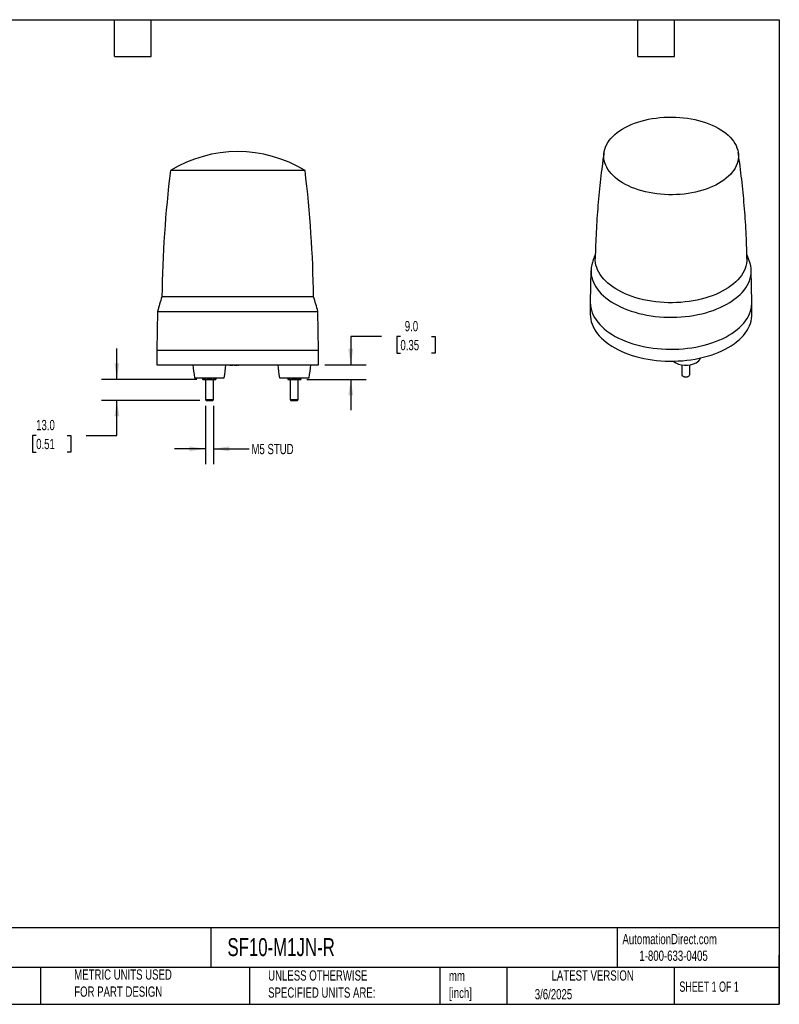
# Model space of a CAD drawing. Header units: millimetres. Extents: x 19 to 819, y 19 to 629.
# Tile 17 of 17: x 349 to 819, y 19 to 629. Entities that reach past the tile are written whole.
import ezdxf

# ---------------------------------------------------------------- set-up
doc = ezdxf.new("R2010")
doc.units = ezdxf.units.MM
doc.header["$LTSCALE"] = 3
doc.linetypes.add('SLD-Solid', pattern=[0])
doc.layers.add('DIMENSIONS', color=140, linetype='SLD-Solid', lineweight=25)
doc.layers.add('TEXT', color=140, linetype='SLD-Solid', lineweight=25)
doc.styles.add('SLDTEXTSTYLE0', font='TXT', dxfattribs={"width": 0.7})
doc.styles.add('SLDTEXTSTYLE1', font='TXT', dxfattribs={"width": 0.65})
doc.dimstyles.new('SLDDIMSTYLE1', dxfattribs={"dimtxt": 6.474023, "dimasz": 9.906, "dimexe": 0, "dimexo": 0.0625, "dimgap": 1.618506, "dimtad": 0, "dimtih": 1, "dimtoh": 1, "dimrnd": 1e-09, "dimzin": 4, "dimdsep": 46, "dimtxsty": 'SLDTEXTSTYLE0', "dimsah": 1, "dimcen": 0.09, "dimadec": 0, "dimazin": 1, "dimtfac": 1, "dimtmove": 0, "dimatfit": 0, "dimfxl": 0, "dimfrac": 2, "dimtolj": 1, "dimtzin": 12, "dimarcsym": 0})
doc.dimstyles.new('SLDDIMSTYLE2', dxfattribs={"dimtxt": 6.474023, "dimasz": 9.906, "dimexe": 0, "dimexo": 0.0625, "dimgap": 1.618506, "dimtad": 0, "dimtih": 1, "dimtoh": 1, "dimrnd": 1e-09, "dimzin": 12, "dimdsep": 46, "dimtxsty": 'SLDTEXTSTYLE0', "dimsah": 1, "dimcen": 0.09, "dimadec": 0, "dimazin": 3, "dimtfac": 1, "dimtmove": 0, "dimatfit": 0, "dimfxl": 0, "dimfrac": 2, "dimtolj": 1, "dimtzin": 12, "dimarcsym": 0})

# ---------------------------------------------------------------- blocks, each defined once
blk = doc.blocks.new('_D_2')
at = {"layer": 'DIMENSIONS'}
for p, q in [((409.21, 405.97), (409.21, 425.02)), ((458.69, 405.97), (399.68, 405.97)), ((460.63, 392.97), (399.68, 392.97)), ((409.21, 371.23), (409.21, 392.97)), ((359.25, 371.23), (357.08, 371.23)), ((357.08, 371.23), (357.08, 360.94)), ((378.49, 371.23), (380.66, 371.23)), ((380.66, 371.23), (380.66, 360.94)), ((390.16, 371.23), (409.21, 371.23)), ((357.08, 360.94), (359.25, 360.94)), ((380.66, 360.94), (378.49, 360.94))]:
    blk.add_line(p, q, dxfattribs=at)
for points in [[(409.21, 405.97), (410.73, 415.88), (407.68, 415.88)], [(409.21, 392.97), (407.68, 383.07), (410.73, 383.07)]]:
    blk.add_solid(points, dxfattribs=at)
at = {"layer": 'DIMENSIONS', "char_height": 6.35, "attachment_point": 1, "style": 'SLDTEXTSTYLE0'}
for s, insert in [('13.0', (359.25, 380.86)), ('0.51', (359.25, 369.13))]:
    blk.add_mtext(s, dxfattribs=dict(at, insert=insert))
blk = doc.blocks.new('_D_3')
at = {"layer": 'DIMENSIONS'}
for p, q in [((573.02, 432.46), (553.97, 432.46)), ((553.97, 432.46), (553.97, 414.97)), ((584.69, 432.46), (582.51, 432.46)), ((582.51, 432.46), (582.51, 422.17)), ((603.93, 432.46), (606.1, 432.46)), ((606.1, 432.46), (606.1, 422.17)), ((582.51, 422.17), (584.69, 422.17)), ((606.1, 422.17), (603.93, 422.17)), ((537.81, 414.97), (563.49, 414.97)), ((526.81, 405.97), (563.49, 405.97)), ((553.97, 405.97), (553.97, 386.92))]:
    blk.add_line(p, q, dxfattribs=at)
for points in [[(553.97, 414.97), (555.49, 424.88), (552.44, 424.88)], [(553.97, 405.97), (552.44, 396.07), (555.49, 396.07)]]:
    blk.add_solid(points, dxfattribs=at)
at = {"layer": 'DIMENSIONS', "char_height": 6.35, "attachment_point": 1, "style": 'SLDTEXTSTYLE0'}
for s, insert in [('9.0', (587.38, 442.1)), ('0.35', (584.69, 430.36))]:
    blk.add_mtext(s, dxfattribs=dict(at, insert=insert))
blk = doc.blocks.new('_D_4')
at = {"layer": 'DIMENSIONS'}
for p, q in [((464, 389.61), (464, 353.45)), ((469, 389.61), (469, 353.45)), ((464, 362.97), (444.95, 362.97)), ((469, 362.97), (491.04, 362.97))]:
    blk.add_line(p, q, dxfattribs=at)
for points in [[(464, 362.97), (454.09, 364.5), (454.09, 361.45)], [(469, 362.97), (478.9, 361.45), (478.9, 364.5)]]:
    blk.add_solid(points, dxfattribs=at)
at = {"layer": 'DIMENSIONS', "insert": (492.49, 366.01), "char_height": 6.35, "attachment_point": 1, "style": 'SLDTEXTSTYLE0'}
blk.add_mtext('M5 STUD', dxfattribs=at)

msp = doc.modelspace()

# ---------------------------------------------------------------- linework, layer by layer
for p, q in [((525.679846, 535.25586), (442.315936, 535.25586)), ((702.614458, 473.405735), (702.195568, 453.81174)), ((802.187954, 453.81174), (801.769064, 473.405735)), ((530.953519, 457.114418), (437.042263, 457.114418)), ((702.191761, 453.455536), (702.191761, 446.106669)), ((802.191761, 446.106669), (802.191761, 453.455536)), ((434.416813, 447.972519), (433.997891, 423.972519)), ((434.416813, 447.972519), (533.578969, 447.972519)), ((533.997891, 423.972519), (533.578969, 447.972519)), ((433.997891, 423.972519), (433.997891, 414.972519)), ((433.997891, 423.972519), (448.283306, 423.972519)), ((448.283306, 423.972519), (533.997891, 423.972519)), ((533.997891, 414.972519), (533.997891, 423.972519)), ((433.997891, 414.972519), (483.997891, 414.972519)), ((479.094501, 414.972519), (479.101485, 414.772519)), ((479.257213, 414.972519), (479.262148, 414.772519)), ((479.633484, 414.972519), (479.63348, 414.772519)), ((479.999586, 414.972519), (479.994882, 414.772519)), ((480.113882, 414.772519), (480.127831, 414.772519)), ((480.131789, 414.972519), (480.127831, 414.772519)), ((480.127831, 414.772519), (481.069815, 414.772519)), ((481.076799, 414.972519), (481.069815, 414.772519)), ((481.804313, 414.972519), (481.811297, 414.772519)), ((481.811297, 414.772519), (482.8808, 414.772519)), ((482.882279, 414.972519), (482.8808, 414.772519)), ((482.8808, 414.772519), (483.779626, 414.772519)), ((483.78661, 414.972519), (483.779626, 414.772519)), ((483.997891, 414.972519), (533.997891, 414.972519)), ((484.504875, 414.772519), (484.497891, 414.972519)), ((484.504875, 414.772519), (484.690907, 414.772519)), ((484.697891, 414.972519), (484.690907, 414.772519)), ((758.750428, 414.946546), (758.750428, 408.989533)), ((763.750428, 408.989533), (763.750428, 414.946546)), ((457.297891, 406.972519), (466.497891, 406.972519)), ((462.497891, 406.329785), (462.497891, 406.972519)), ((463.997891, 405.972519), (463.997891, 393.417519)), ((466.497891, 406.972519), (475.697891, 406.972519)), ((466.497891, 406.329785), (466.497891, 406.972519)), ((468.997891, 393.417519), (468.997891, 405.972519)), ((470.497891, 406.972519), (470.497891, 406.329785)), ((509.797891, 406.972519), (528.197891, 406.972519)), ((514.997891, 406.972519), (514.997891, 406.329785)), ((516.497891, 405.972519), (516.497891, 393.417519)), ((518.997891, 406.329785), (518.997891, 406.972519)), ((521.497891, 393.417519), (521.497891, 405.972519)), ((522.997891, 406.329785), (522.997891, 406.972519)), ((759.482373, 407.969189), (759.797087, 407.787449)), ((762.703768, 407.787449), (763.018482, 407.969189)), ((463.997891, 393.417519), (464.442891, 392.972519)), ((463.997891, 393.417519), (465.247891, 393.417519)), ((464.442891, 392.972519), (465.470391, 392.972519)), ((465.247891, 393.417519), (468.997891, 393.417519)), ((465.470391, 392.972519), (468.552891, 392.972519)), ((468.552891, 392.972519), (468.997891, 393.417519)), ((516.497891, 393.417519), (516.942891, 392.972519)), ((516.497891, 393.417519), (521.497891, 393.417519)), ((516.942891, 392.972519), (521.052891, 392.972519)), ((521.052891, 392.972519), (521.497891, 393.417519))]:
    msp.add_line(p, q)
at = {"flags": 128}
for points in [[(752.617466, 568.384151), (755.062819, 568.328257), (757.498275, 568.18961), (759.915439, 567.968691), (762.305977, 567.66626), (764.66165, 567.283359), (766.974336, 566.821309), (769.236064, 566.281702), (771.439036, 565.666399), (773.575659, 564.977521), (775.638567, 564.217442), (777.62065, 563.388782), (779.515074, 562.494399), (781.315308, 561.537374), (783.015148, 560.521008), (784.608733, 559.448804), (786.09057, 558.324457), (787.455551, 557.151845), (788.69897, 555.935008), (789.816542, 554.678143), (790.804413, 553.38558), (791.659178, 552.061777), (792.377891, 550.711297), (792.958073, 549.338794), (793.397726, 547.949001), (793.695334, 546.546707), (793.84987, 545.136748), (793.860802, 543.723984), (793.728092, 542.313284), (793.452198, 540.909512), (793.03407, 539.517507), (792.475151, 538.142067), (791.777366, 536.787933), (790.943122, 535.459774), (789.975293, 534.162169), (788.877217, 532.89959), (787.652679, 531.676389), (786.305899, 530.496783), (784.841521, 529.364839), (783.264593, 528.284459), (781.58055, 527.259367), (779.795198, 526.293096), (777.914691, 525.388978), (775.945511, 524.550129), (773.894448, 523.779441), (771.768571, 523.07957), (769.575209, 522.45293), (767.321922, 521.90168), (765.016478, 521.427721), (762.666826, 521.032687), (760.281063, 520.717938), (757.867415, 520.484561), (755.434201, 520.33336), (752.989811, 520.264856), (750.542669, 520.279285), (748.101212, 520.376597), (745.673856, 520.556458), (743.268969, 520.818246), (740.89484, 521.16106), (738.559654, 521.583717), (736.271461, 522.084761), (734.038148, 522.662465), (731.867415, 523.314837), (729.766744, 524.039628), (727.743376, 524.83434), (725.804287, 525.696233), (723.956162, 526.622336), (722.20537, 527.609457), (720.557948, 528.654193), (719.019573, 529.752941), (717.595551, 530.901916), (716.290788, 532.097156), (715.109784, 533.33454), (714.056609, 534.609804), (713.134894, 535.918551), (712.347815, 537.256269), (711.698088, 538.618348), (711.18795, 540.000091), (710.819161, 541.396736), (710.592991, 542.803469), (710.510222, 544.215439), (710.571137, 545.62778), (710.775527, 547.035623), (711.122688, 548.434114), (711.611422, 549.818433), (712.240045, 551.183809), (713.006389, 552.525533), (713.907814, 553.838981), (714.941212, 555.119626), (716.10302, 556.363052), (717.389233, 557.564973), (718.795418, 558.721246), (720.316727, 559.827885), (721.947916, 560.881075), (723.683361, 561.877186), (725.517081, 562.812784), (727.442754, 563.684643), (729.453742, 564.489759), (731.543113, 565.225355), (733.703664, 565.888896), (735.927947, 566.478095), (738.208295, 566.990921), (740.536847, 567.425605), (742.905576, 567.780649), (745.306316, 568.05483), (747.730791, 568.247202), (750.170645, 568.357102), (752.617466, 568.384151)], [(703.465851, 478.34562), (703.454409, 478.310396), (703.035789, 476.792598), (702.758898, 475.264017), (702.624535, 473.72906), (702.633087, 472.192152), (702.784529, 470.657725), (703.078426, 469.130202), (703.513929, 467.613989), (704.089782, 466.113456), (704.804326, 464.63293), (705.655501, 463.17668), (706.640851, 461.748905), (707.757536, 460.353721), (709.002337, 458.995151), (710.371664, 457.677112), (711.86157, 456.403404), (713.467757, 455.1777), (715.185596, 454.003534), (717.010134, 452.884291), (718.936109, 451.823198), (720.957968, 450.823314), (723.069883, 449.887523), (725.265764, 449.018523), (727.539279, 448.218819), (729.883874, 447.490717), (732.292788, 446.836316), (734.759077, 446.257504), (737.275628, 445.755948), (739.835186, 445.333096), (742.430371, 444.990165), (745.053701, 444.728146), (747.697612, 444.547793), (750.354481, 444.449627), (753.016647, 444.43393), (755.676435, 444.500748), (758.326175, 444.649888), (760.958228, 444.880921), (763.565006, 445.193179), (766.138991, 445.585763), (768.672763, 446.057541), (771.159016, 446.607152), (773.590581, 447.233012), (775.960448, 447.933316), (778.261784, 448.706046), (780.487953, 449.548972), (782.632537, 450.459666), (784.689352, 451.4355), (786.652468, 452.473662), (788.516225, 453.571159), (790.27525, 454.724825), (791.92447, 455.931334), (793.45913, 457.187208), (794.874805, 458.488826), (796.167414, 459.832435), (797.333231, 461.214161), (798.368892, 462.63002), (799.271413, 464.075929), (800.038191, 465.547721), (800.667016, 467.041151), (801.156073, 468.551913), (801.503954, 470.075651), (801.709655, 471.607973), (801.772584, 473.144459), (801.692558, 474.68068), (801.469808, 476.212207), (801.104977, 477.734624), (800.917536, 478.346034)], [(799.144454, 480.820289), (799.147069, 480.617206), (799.084124, 479.110602), (798.876237, 477.608346), (798.524051, 476.115081), (798.028654, 474.635423), (797.391579, 473.173945), (796.614793, 471.735165), (795.700698, 470.32353), (794.65212, 468.943403), (793.472299, 467.59905), (792.164882, 466.294626), (790.733911, 465.034164), (789.183808, 463.82156), (787.519365, 462.66056), (785.745726, 461.554755), (783.868374, 460.507562), (781.893111, 459.522217), (779.826043, 458.601767), (777.673559, 457.749056), (775.442312, 456.966721), (773.139199, 456.257179), (770.771339, 455.622623), (768.346051, 455.065015), (765.87083, 454.586079), (763.353328, 454.187294), (760.801327, 453.869894), (758.222714, 453.634859), (755.625459, 453.482917), (753.017591, 453.414535), (750.407171, 453.429927), (747.802266, 453.529044), (745.210929, 453.71158), (742.64117, 453.976971), (740.100931, 454.324396), (737.598064, 454.752782), (735.140305, 455.260804), (732.735251, 455.846893), (730.390337, 456.509236), (728.112809, 457.245787), (725.909708, 458.054268), (723.787843, 458.932182), (721.753773, 459.876813), (719.813785, 460.885243), (717.973876, 461.954354), (716.239732, 463.080842), (714.616714, 464.261225), (713.109838, 465.491855), (711.723762, 466.768927), (710.462771, 468.088494), (709.330761, 469.446478), (708.331232, 470.838681), (707.467274, 472.2608), (706.741556, 473.708439), (706.156322, 475.177124), (705.713382, 476.662315), (705.414103, 478.159421), (705.259411, 479.663815), (705.239083, 480.821076)], [(702.195568, 453.81174), (702.192019, 453.362816), (702.272721, 451.813615), (702.497353, 450.269148), (702.865267, 448.733868), (703.375401, 447.212202), (704.026286, 445.708537), (704.816045, 444.227208), (705.742399, 442.772487), (706.80268, 441.348569), (707.993829, 439.959557), (709.312412, 438.609458), (710.754627, 437.302165), (712.316316, 436.041445), (713.992977, 434.830935), (715.779774, 433.674125), (717.671557, 432.574349), (719.66287, 431.534779), (721.747972, 430.558413), (723.920852, 429.648064), (726.175244, 428.806359), (728.504649, 428.035724), (730.90235, 427.338381), (733.361433, 426.71634), (735.874809, 426.171395), (738.435231, 425.705118), (741.035317, 425.318852), (743.66757, 425.013712), (746.3244, 424.790576), (748.998147, 424.65009), (751.681103, 424.592656)], [(751.681103, 424.592656), (754.36553, 424.618442), (757.043691, 424.727373), (759.707861, 424.919134), (762.350361, 425.193174), (764.963571, 425.5487), (767.539957, 425.98469), (770.07209, 426.499885), (772.552669, 427.092801), (774.974542, 427.761726), (777.330727, 428.504734), (779.61443, 429.319682), (781.819066, 430.204219), (783.938278, 431.155796), (785.965958, 432.171669), (787.896257, 433.248908), (789.723612, 434.384409), (791.442752, 435.574897), (793.048721, 436.816939), (794.536889, 438.106954), (795.902966, 439.441224), (797.143011, 440.8159), (798.253451, 442.22702), (799.231083, 443.670514), (800.073088, 445.142222), (800.777039, 446.637898), (801.340906, 448.153232), (801.763063, 449.683853), (802.042293, 451.22535), (802.177792, 452.773276), (802.187954, 453.81174)], [(702.191761, 446.106669), (702.246951, 444.750841), (702.445019, 443.205163), (702.78652, 441.667851), (703.270468, 440.143337), (703.89547, 438.636016), (704.659722, 437.150236), (705.561021, 435.690279), (706.596769, 434.260356), (707.763979, 432.864588), (709.059285, 431.507001), (710.478954, 430.191508), (712.018892, 428.921903), (713.674658, 427.701846), (715.441479, 426.534855), (717.314261, 425.424295), (719.287604, 424.373367), (721.355817, 423.385102), (723.512939, 422.462349), (725.752749, 421.607768), (728.06879, 420.823825), (730.454384, 420.112778), (732.902652, 419.476679), (735.406535, 418.91736), (737.958815, 418.436436), (740.552132, 418.035292), (743.179009, 417.715085), (745.831872, 417.476738), (748.503073, 417.320939), (751.184908, 417.248136), (753.869647, 417.25854), (756.549548, 417.352121), (759.216885, 417.528609), (761.863966, 417.787494), (764.483159, 418.128031), (767.066914, 418.549238), (769.607779, 419.0499), (772.09843, 419.628573), (774.531684, 420.28359), (776.900527, 421.013061), (779.198128, 421.814884), (781.417862, 422.686746), (783.553331, 423.626134), (785.598375, 424.630339), (787.5471, 425.696466)], [(787.5471, 425.696466), (789.393886, 426.821441), (791.133409, 428.00202), (792.760653, 429.2348), (794.270926, 430.516225), (795.659874, 431.842602), (796.923493, 433.210106), (798.058138, 434.614794), (799.060539, 436.052616), (799.927804, 437.519426), (800.657435, 439.010996), (801.247326, 440.523024), (801.695777, 442.051152), (802.001496, 443.590972), (802.1636, 445.138046), (802.191761, 446.106669)], [(758.750428, 408.989533), (758.775227, 408.786757), (758.931213, 408.450691), (759.221983, 408.14594), (759.630639, 407.890215), (760.133431, 407.698379), (760.70114, 407.58158), (761.30077, 407.546606), (761.897475, 407.59549)], [(761.897475, 407.59549), (762.456576, 407.725391), (762.94558, 407.928759), (763.336068, 408.193775), (763.605346, 408.505038), (763.737765, 408.844458), (763.750428, 408.989533)], [(761.782301, 407.480269), (762.298118, 407.605602), (762.703768, 407.787449)]]:
    msp.add_lwpolyline(points, dxfattribs=at)
for centre, radius, start, end in [((483.997891, 466.972519), 80, 58.599006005, 121.400993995), ((1196.946945, 445.078038), 760, 173.185513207, 179.092549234), ((-228.951163, 445.078038), 760, 0.907450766, 6.814486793), ((627.904924, 397.352851), 200, 162.61398711, 165.339068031), ((340.090858, 397.352851), 200, 14.660931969, 17.38601289), ((575.804032, 425.848287), 120, 185.199931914, 189.050100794), ((357.19175, 425.848287), 120, 350.949899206, 354.800068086), ((628.304032, 425.848287), 120, 185.199931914, 189.050100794), ((409.69175, 425.848287), 120, 350.949899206, 354.800068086), ((761.346936, 428.077668), 13.406481, 233.857151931, 298.557663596), ((765.475971, 420.918154), 5.148212, 296.285283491, 340.610357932), ((761.244623, 410.573928), 3.140035, 242.548770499, 279.85952534)]:
    msp.add_arc(centre, radius, start, end)
for points, knots in [([(710.660946, 546.358124), (710.649187, 546.282099), (710.222995, 543.526493), (709.497046, 538.061989), (708.493915, 529.964804), (707.631784, 521.836759), (706.89235, 513.686579), (706.282709, 505.517151), (705.796722, 497.333032), (705.454941, 489.13778), (705.272762, 483.632382), (705.240413, 480.859256), (705.23997, 480.821264)], [0, 0, 0, 0, 0.0035227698, 0.1276857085, 0.251931, 0.376242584, 0.5006050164, 0.6250033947, 0.749423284, 0.8738506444, 0.9982717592, 1, 1, 1, 1]), ([(799.128376, 480.82048), (799.103954, 482.229392), (799.032191, 486.369545), (798.773278, 493.233978), (798.360985, 501.408147), (797.81478, 509.564425), (797.143121, 517.698941), (796.346606, 525.808101), (795.419219, 533.886152), (794.543177, 540.737557), (793.92748, 544.883772), (793.708446, 546.358793)], [0, 0, 0, 0, 0.064094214, 0.1883437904, 0.3125165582, 0.4365992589, 0.5605784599, 0.6844404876, 0.8081713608, 0.9317567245, 1, 1, 1, 1]), ([(705.315162, 483.622925), (705.087086, 483.017031), (704.432077, 481.276973), (703.852034, 479.50056), (703.473964, 478.3427)], [0, 0, 0, 0, 0.3482031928, 1, 1, 1, 1]), ([(800.899595, 478.352016), (800.667104, 479.076628), (800.097238, 480.85275), (799.454052, 482.594525), (799.073269, 483.625701)], [0, 0, 0, 0, 0.4079739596, 1, 1, 1, 1]), ([(479.101485, 414.772519), (479.102443, 414.772519), (479.104199, 414.772519), (479.116602, 414.772519), (479.126195, 414.772519), (479.152814, 414.772519), (479.169979, 414.772519), (479.211125, 414.772519), (479.235997, 414.772519), (479.262148, 414.772519)], [0.00000000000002, 0.00000000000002, 0.00000000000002, 0.00000000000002, 0.00011285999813, 0.00011285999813, 0.00022580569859, 0.00022580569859, 0.00033875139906, 0.00033875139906, 0.00045147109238, 0.00045147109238, 0.00045147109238, 0.00045147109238]), ([(479.262148, 414.772519), (479.287, 414.772519), (479.312593, 414.772519), (479.370435, 414.772519), (479.401558, 414.772519), (479.497726, 414.772519), (479.565751, 414.772519), (479.63348, 414.772519)], [0.00000000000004, 0.00000000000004, 0.00000000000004, 0.00000000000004, 0.00009991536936, 0.00009991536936, 0.00020005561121, 0.00020005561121, 0.00040023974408, 0.00040023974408, 0.00040023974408, 0.00040023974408]), ([(479.63348, 414.772519), (479.666756, 414.772519), (479.699241, 414.772519), (479.764353, 414.772519), (479.796321, 414.772519), (479.858354, 414.772519), (479.888329, 414.772519), (479.944499, 414.772519), (479.969867, 414.772519), (479.994882, 414.772519)], [0.00000000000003, 0.00000000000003, 0.00000000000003, 0.00000000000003, 0.00009858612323, 0.00009858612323, 0.00019726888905, 0.00019726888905, 0.00029595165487, 0.00029595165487, 0.00039448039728, 0.00039448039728, 0.00039448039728, 0.00039448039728]), ([(479.994882, 414.772519), (480.022398, 414.772519), (480.049121, 414.772519), (480.083226, 414.772519), (480.093793, 414.772519), (480.111442, 414.772519), (480.118301, 414.772519), (480.125289, 414.772519), (480.126136, 414.772519), (480.126984, 414.772519), (480.127831, 414.772519)], [0.00000000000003, 0.00000000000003, 0.00000000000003, 0.00000000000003, 0.00011249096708, 0.00011249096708, 0.00016881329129, 0.00016881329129, 0.00022513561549, 0.00022513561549, 0.00022513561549, 0.00023196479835, 0.00023196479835, 0.00023196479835, 0.00023196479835]), ([(462.497891, 406.329785), (462.823368, 406.221293), (463.153245, 406.131139), (463.821962, 406.006321), (464.158964, 405.972519), (464.497891, 405.972519)], [0, 0, 0, 0, 0.5, 0.5, 1, 1, 1, 1]), ([(462.497891, 405.972519), (462.497891, 405.972519), (462.497891, 406.006383), (462.497891, 406.130795), (462.497891, 406.221136), (462.497891, 406.329785)], [0, 0, 0, 0, 0.5, 0.5, 1, 1, 1, 1]), ([(462.497891, 405.972519), (462.497891, 405.972519), (462.497891, 406.006383), (462.497891, 406.130795), (462.497891, 406.221136), (462.497891, 406.329785)], [0, 0, 0, 0, 0.5, 0.5, 1, 1, 1, 1]), ([(462.497891, 405.972519), (462.497891, 405.972519), (462.540215, 405.972519), (462.718792, 405.972519), (462.855157, 405.972519), (463.212422, 405.972519), (463.433101, 405.972519), (463.931702, 405.972519), (464.209216, 405.972519), (464.497891, 405.972519)], [0, 0, 0, 0, 0.25, 0.25, 0.5, 0.5, 0.75, 0.75, 1, 1, 1, 1]), ([(462.497891, 405.972519), (462.531556, 405.972519), (462.600056, 405.972519), (463.038949, 405.972519), (463.469565, 405.972519), (463.630626, 405.972519)], [0, 0, 0, 0, 0.3769305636, 0.7669562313, 1, 1, 1, 1]), ([(464.497891, 405.972519), (464.837592, 405.972519), (465.173919, 406.006382), (465.840925, 406.130796), (466.171946, 406.221136), (466.497891, 406.329785)], [0, 0, 0, 0, 0.5, 0.5, 1, 1, 1, 1]), ([(464.497891, 405.972519), (464.786323, 405.972519), (465.105928, 405.972519), (465.782775, 405.972519), (466.139723, 405.972519), (466.854254, 405.972519), (467.211393, 405.972519), (467.888902, 405.972519), (468.208973, 405.972519), (468.497891, 405.972519)], [0, 0, 0, 0, 0.25, 0.25, 0.5, 0.5, 0.75, 0.75, 1, 1, 1, 1]), ([(466.497891, 406.329785), (466.823368, 406.221292), (467.153246, 406.131139), (467.821966, 406.00632), (468.158964, 405.972519), (468.497891, 405.972519)], [0, 0, 0, 0, 0.5, 0.5, 1, 1, 1, 1]), ([(468.497891, 405.972519), (468.837594, 405.972519), (469.17392, 406.006383), (469.840924, 406.130795), (470.171945, 406.221136), (470.497891, 406.329785)], [0, 0, 0, 0, 0.5, 0.5, 1, 1, 1, 1]), ([(468.497891, 405.972519), (468.786566, 405.972519), (469.06408, 405.972519), (469.562681, 405.972519), (469.78336, 405.972519), (470.140625, 405.972519), (470.27699, 405.972519), (470.455567, 405.972519), (470.497891, 405.972519), (470.497891, 405.972519)], [0, 0, 0, 0, 0.25, 0.25, 0.5, 0.5, 0.75, 0.75, 1, 1, 1, 1]), ([(468.997891, 405.972519), (469.137171, 405.972519), (469.598937, 405.972519), (470.077685, 405.972519), (470.439156, 405.972519), (470.478537, 405.972519), (470.497891, 405.972519)], [0, 0, 0, 0, 0.14539867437, 0.48205135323, 0.74544743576, 1, 1, 1, 1]), ([(470.497891, 406.329785), (470.497891, 406.221293), (470.497891, 406.131139), (470.497891, 406.006321), (470.497891, 405.972519), (470.497891, 405.972519)], [0, 0, 0, 0, 0.5, 0.5, 1, 1, 1, 1]), ([(470.497891, 406.329785), (470.497891, 406.221293), (470.497891, 406.131139), (470.497891, 406.006321), (470.497891, 405.972519), (470.497891, 405.972519)], [0, 0, 0, 0, 0.5, 0.5, 1, 1, 1, 1]), ([(514.997891, 406.329785), (515.323368, 406.221293), (515.653245, 406.131139), (516.321962, 406.006321), (516.658964, 405.972519), (516.997891, 405.972519)], [0, 0, 0, 0, 0.5, 0.5, 1, 1, 1, 1]), ([(514.997891, 406.329785), (514.997891, 406.221293), (514.997891, 406.131139), (514.997891, 406.006321), (514.997891, 405.972519), (514.997891, 405.972519)], [0, 0, 0, 0, 0.5, 0.5, 1, 1, 1, 1]), ([(514.997891, 405.972519), (514.997891, 405.972519), (515.040215, 405.972519), (515.218792, 405.972519), (515.355157, 405.972519), (515.712422, 405.972519), (515.933101, 405.972519), (516.431702, 405.972519), (516.709216, 405.972519), (516.997891, 405.972519)], [0, 0, 0, 0, 0.25, 0.25, 0.5, 0.5, 0.75, 0.75, 1, 1, 1, 1]), ([(516.997891, 405.972519), (517.337594, 405.972519), (517.67392, 406.006383), (518.340924, 406.130795), (518.671945, 406.221136), (518.997891, 406.329785)], [0, 0, 0, 0, 0.5, 0.5, 1, 1, 1, 1]), ([(516.997891, 405.972519), (517.286566, 405.972519), (517.606404, 405.972519), (518.283582, 405.972519), (518.640625, 405.972519), (519.355157, 405.972519), (519.7122, 405.972519), (520.389378, 405.972519), (520.709216, 405.972519), (520.997891, 405.972519)], [0, 0, 0, 0, 0.25, 0.25, 0.5, 0.5, 0.75, 0.75, 1, 1, 1, 1]), ([(518.997891, 406.329785), (519.323368, 406.221293), (519.653245, 406.131139), (520.321962, 406.006321), (520.658964, 405.972519), (520.997891, 405.972519)], [0, 0, 0, 0, 0.5, 0.5, 1, 1, 1, 1]), ([(520.997891, 405.972519), (521.337594, 405.972519), (521.67392, 406.006383), (522.340924, 406.130795), (522.671945, 406.221136), (522.997891, 406.329785)], [0, 0, 0, 0, 0.5, 0.5, 1, 1, 1, 1]), ([(520.997891, 405.972519), (521.286566, 405.972519), (521.56408, 405.972519), (522.062681, 405.972519), (522.28336, 405.972519), (522.640625, 405.972519), (522.77699, 405.972519), (522.955567, 405.972519), (522.997891, 405.972519), (522.997891, 405.972519)], [0, 0, 0, 0, 0.25, 0.25, 0.5, 0.5, 0.75, 0.75, 1, 1, 1, 1]), ([(522.997891, 406.329785), (522.997891, 406.221293), (522.997891, 406.131139), (522.997891, 406.006321), (522.997891, 405.972519), (522.997891, 405.972519)], [0, 0, 0, 0, 0.5, 0.5, 1, 1, 1, 1])]:
    msp.add_open_spline(points, degree=3, knots=knots)
at = {"layer": 'TEXT'}
for p, q in [((19.05, 628.65), (819.15, 628.65)), ((407.67, 605.79), (407.67, 628.65)), ((430.53, 605.79), (430.53, 628.65)), ((731.52, 605.79), (731.52, 628.65)), ((754.38, 605.79), (754.38, 628.65)), ((819.15, 628.65), (819.15, 19.05)), ((407.67, 605.79), (430.53, 605.79)), ((731.52, 605.79), (754.38, 605.79)), ((819.15, 66.378323), (19.05, 66.378323)), ((467.276686, 66.378323), (467.276686, 41.91)), ((718.726132, 66.378323), (718.726132, 41.91)), ((819.15, 19.05), (819.15, 49.53)), ((819.15, 41.91), (19.05, 41.91)), ((361.939433, 41.91), (361.939433, 19.05)), ((491.340532, 41.91), (491.340532, 19.05)), ((609.072914, 41.91), (609.072914, 19.05)), ((650.436293, 41.91), (650.436293, 19.05)), ((754.046247, 41.91), (754.046247, 19.05)), ((19.05, 19.05), (819.15, 19.05))]:
    msp.add_line(p, q, dxfattribs=at)

# ---------------------------------------------------------------- texts
for s, insert, char_height, attachment_point, style in [('AutomationDirect.com', (722.084876, 62.629594), 6.35, 1, 'SLDTEXTSTYLE0'), ('SF10-M1JN-R', (477.623166, 60.019161), 11.1125, 1, 'SLDTEXTSTYLE0'), ('1-800-633-0405', (732.574739, 52.311071), 6.35, 1, 'SLDTEXTSTYLE0'), ('METRIC UNITS USED ^JFOR PART DESIGN', (382.813004, 40.667648), 6.35, 1, 'SLDTEXTSTYLE0'), ('UNLESS OTHERWISE ^JSPECIFIED UNITS ARE:', (502.823739, 40.081527), 6.35, 1, 'SLDTEXTSTYLE0'), ('mm^J[inch]', (614.721508, 39.891567), 6.35, 1, 'SLDTEXTSTYLE0'), ('LATEST VERSION', (703.656394, 40.091982), 6.35, 2, 'SLDTEXTSTYLE0'), ('SHEET 1 OF 1', (757.323857, 33.154471), 6.35, 1, 'SLDTEXTSTYLE1'), ('3/6/2025', (667.838426, 28.491359), 6.35, 1, 'SLDTEXTSTYLE0')]:
    msp.add_mtext(s, dxfattribs=dict(at, insert=insert, char_height=char_height, attachment_point=attachment_point, style=style))

# ---------------------------------------------------------------- dimensions: what is measured, and where the dimension line sits
at = {"layer": 'DIMENSIONS'}
for base, p1, p2, picture, middle in [((553.968691, 405.972519), (533.997891, 414.972519), (522.997891, 405.972519), '_D_3', (553.968691, 432.461377)), ((409.2059, 392.972519), (462.497891, 405.972519), (464.442891, 392.972519), '_D_2', (409.2059, 371.229933))]:
    dim = msp.add_linear_dim(base=base, p1=p1, p2=p2, angle=90, dimstyle='SLDDIMSTYLE1', dxfattribs=at)
    dim.commit()
    dim.dimension.update_dxf_attribs({"geometry": picture, "text_midpoint": middle, "dimtype": 160})
dim = msp.add_linear_dim(base=(463.997891, 362.972519), p1=(468.997891, 393.417519), p2=(463.997891, 393.417519), text='M5 STUD', dimstyle='SLDDIMSTYLE2', dxfattribs=at)
dim.commit()
dim.dimension.update_dxf_attribs({"geometry": '_D_4', "text_midpoint": (512.107734, 362.972519), "dimtype": 160})

doc.saveas('drawing.dxf')
